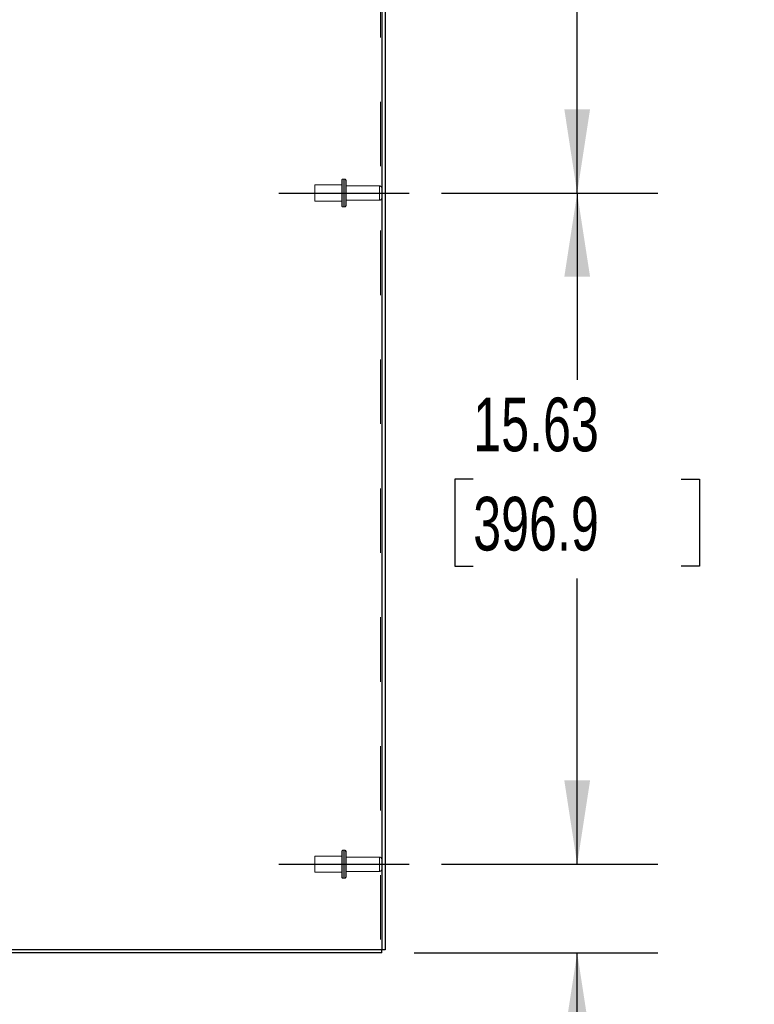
# Model space of a CAD drawing. Header units: inches. Extents: x 0.2 to 10.8, y 0.2 to 8.2.
# Tile 128 of 146: x 6.3 to 7.4, y 3.1 to 4.6. Entities that reach past the tile are written whole.
import ezdxf

# ---------------------------------------------------------------- set-up
doc = ezdxf.new("R2010")
doc.units = ezdxf.units.IN
doc.header["$MEASUREMENT"] = 0
doc.linetypes.add('CENTERX2', pattern=[0.8, 0.5, -0.1, 0.1, -0.1])
doc.linetypes.add('HIDDEN', pattern=[0.075, 0.05, -0.025])
doc.layers.add('CENTER', color=40, linetype='CENTERX2')
doc.layers.add('DIMENSIONS', color=140, linetype='Continuous')
doc.styles.add('SLDTEXTSTYLE0', font='TXT', dxfattribs={"width": 0.7})
doc.dimstyles.new('SLDDIMSTYLE0', dxfattribs={"dimtxt": 0.084961, "dimasz": 0.13, "dimexe": 0, "dimexo": 0.0625, "dimgap": 0.02124, "dimtad": 0, "dimtih": 1, "dimtoh": 1, "dimlfac": 15, "dimrnd": 1e-09, "dimzin": 12, "dimdsep": 46, "dimtxsty": 'SLDTEXTSTYLE0', "dimsah": 1, "dimcen": 0.09, "dimadec": 0, "dimazin": 3, "dimtfac": 1, "dimtofl": 0, "dimtmove": 0, "dimatfit": 3, "dimfxl": 0, "dimfrac": 2, "dimtolj": 1, "dimtzin": 12, "dimarcsym": 0})
doc.dimstyles.new('SLDDIMSTYLE1', dxfattribs={"dimtxt": 0.084961, "dimasz": 0.13, "dimexe": 0, "dimexo": 0.0625, "dimgap": 0.02124, "dimtad": 0, "dimtih": 1, "dimtoh": 1, "dimlfac": 15, "dimrnd": 1e-09, "dimzin": 12, "dimdsep": 46, "dimtxsty": 'SLDTEXTSTYLE0', "dimsah": 1, "dimcen": 0.09, "dimadec": 0, "dimazin": 3, "dimtfac": 1, "dimtmove": 0, "dimatfit": 0, "dimfxl": 0, "dimfrac": 2, "dimtolj": 1, "dimtzin": 12, "dimarcsym": 0})

# ---------------------------------------------------------------- blocks, each defined once
blk = doc.blocks.new('_D_11')
at = {"layer": 'DIMENSIONS'}
for p, q in [((7.1211, 3.3008), (7.1211, 3.5508)), ((6.9103, 3.3008), (7.2461, 3.3008)), ((6.8679, 3.1634), (7.2461, 3.1634)), ((7.1211, 2.9087), (7.1211, 3.1634)), ((7.2225, 2.9087), (7.1211, 2.9087)), ((7.3757, 2.9087), (7.3472, 2.9087)), ((7.3472, 2.9087), (7.3472, 2.7736)), ((7.6282, 2.9087), (7.6567, 2.9087)), ((7.6567, 2.9087), (7.6567, 2.7736)), ((7.3472, 2.7736), (7.3757, 2.7736)), ((7.6567, 2.7736), (7.6282, 2.7736))]:
    blk.add_line(p, q, dxfattribs=at)
for points in [[(7.1211, 3.3008), (7.1411, 3.4308), (7.1011, 3.4308)], [(7.1211, 3.1634), (7.1011, 3.0334), (7.1411, 3.0334)]]:
    blk.add_solid(points, dxfattribs=at)
at = {"layer": 'DIMENSIONS', "char_height": 0.08333, "attachment_point": 1, "style": 'SLDTEXTSTYLE0'}
for s, insert in [('2.06', (7.3757, 3.0351)), ('52.3', (7.3757, 2.8811))]:
    blk.add_mtext(s, dxfattribs=dict(at, insert=insert))
blk = doc.blocks.new('_D_12')
at = {"layer": 'DIMENSIONS'}
for p, q in [((6.9103, 4.3425), (7.2461, 4.3425)), ((7.1211, 4.3425), (7.1211, 4.0526)), ((6.9596, 3.8986), (6.931, 3.8986)), ((6.931, 3.8986), (6.931, 3.7635)), ((7.2827, 3.8986), (7.3112, 3.8986)), ((7.3112, 3.8986), (7.3112, 3.7635)), ((6.931, 3.7635), (6.9596, 3.7635)), ((7.3112, 3.7635), (7.2827, 3.7635)), ((7.1211, 3.3008), (7.1211, 3.7445)), ((6.9103, 3.3008), (7.2461, 3.3008))]:
    blk.add_line(p, q, dxfattribs=at)
for points in [[(7.1211, 4.3425), (7.1011, 4.2125), (7.1411, 4.2125)], [(7.1211, 3.3008), (7.1411, 3.4308), (7.1011, 3.4308)]]:
    blk.add_solid(points, dxfattribs=at)
at = {"layer": 'DIMENSIONS', "char_height": 0.08333, "attachment_point": 1, "style": 'SLDTEXTSTYLE0'}
for s, insert in [('15.63', (6.9596, 4.025)), ('396.9', (6.9596, 3.871))]:
    blk.add_mtext(s, dxfattribs=dict(at, insert=insert))
blk = doc.blocks.new('_D_13')
at = {"layer": 'DIMENSIONS'}
for p, q in [((6.9103, 5.3842), (7.2461, 5.3842)), ((7.1211, 5.3842), (7.1211, 5.0389)), ((6.9596, 4.8848), (6.931, 4.8848)), ((6.931, 4.8848), (6.931, 4.7498)), ((7.2827, 4.8848), (7.3112, 4.8848)), ((7.3112, 4.8848), (7.3112, 4.7498)), ((6.931, 4.7498), (6.9596, 4.7498)), ((7.3112, 4.7498), (7.2827, 4.7498)), ((7.1211, 4.3425), (7.1211, 4.7308)), ((6.9103, 4.3425), (7.2461, 4.3425))]:
    blk.add_line(p, q, dxfattribs=at)
for points in [[(7.1211, 5.3842), (7.1011, 5.2542), (7.1411, 5.2542)], [(7.1211, 4.3425), (7.1411, 4.4725), (7.1011, 4.4725)]]:
    blk.add_solid(points, dxfattribs=at)
at = {"layer": 'DIMENSIONS', "char_height": 0.08333, "attachment_point": 1, "style": 'SLDTEXTSTYLE0'}
for s, insert in [('15.63', (6.9596, 5.0113)), ('396.9', (6.9596, 4.8572))]:
    blk.add_mtext(s, dxfattribs=dict(at, insert=insert))

msp = doc.modelspace()

# ---------------------------------------------------------------- linework, layer by layer
at = {"color": 7, "linetype": 'HIDDEN', "lineweight": 18}
for p, q in [((6.8155249, 5.8841075), (6.8155249, 3.1682289)), ((6.8155249, 5.8841075), (6.8155249, 3.1682289)), ((6.7554582, 4.3621622), (6.7554582, 4.3424955)), ((6.7601249, 4.3641622), (6.7574582, 4.3641622)), ((6.7574582, 4.3640435), (6.7574582, 4.3209476)), ((6.7574582, 4.3640435), (6.7574582, 4.3209476)), ((6.7601249, 4.3640435), (6.7601249, 4.3209476)), ((6.7601249, 4.3640435), (6.7601249, 4.3209476)), ((6.7621249, 4.3621622), (6.7621249, 4.3424955)), ((6.7137915, 4.3549955), (6.7137915, 4.3424955)), ((6.7554582, 4.3549955), (6.7137915, 4.3549955)), ((6.7137915, 4.3424955), (6.7137915, 4.3299955)), ((6.7554582, 4.3424955), (6.7554582, 4.3228289)), ((6.8139249, 4.3535622), (6.7621249, 4.3535622)), ((6.7621249, 4.3424955), (6.7621249, 4.3228289)), ((6.8139249, 4.3535313), (6.8139249, 4.3314598)), ((6.8139249, 4.3535313), (6.8139249, 4.3314598)), ((6.7137915, 4.3299955), (6.7554582, 4.3299955)), ((6.7621249, 4.3314289), (6.8139249, 4.3314289)), ((6.7574582, 4.3208289), (6.7601249, 4.3208289)), ((6.7554582, 3.3204955), (6.7554582, 3.3008289)), ((6.7601249, 3.3224955), (6.7574582, 3.3224955)), ((6.7574582, 3.3223768), (6.7574582, 3.2792809)), ((6.7574582, 3.3223768), (6.7574582, 3.2792809)), ((6.7601249, 3.3223768), (6.7601249, 3.2792809)), ((6.7601249, 3.3223768), (6.7601249, 3.2792809)), ((6.7621249, 3.3204955), (6.7621249, 3.3008289)), ((6.7137915, 3.3133289), (6.7137915, 3.3008289)), ((6.7554582, 3.3133289), (6.7137915, 3.3133289)), ((6.7137915, 3.3008289), (6.7137915, 3.2883289)), ((6.7554582, 3.3008289), (6.7554582, 3.2811622)), ((6.8139249, 3.3118955), (6.7621249, 3.3118955)), ((6.7621249, 3.3008289), (6.7621249, 3.2811622)), ((6.8139249, 3.3118646), (6.8139249, 3.2897932)), ((6.8139249, 3.3118646), (6.8139249, 3.2897932)), ((6.7137915, 3.2883289), (6.7554582, 3.2883289)), ((6.7621249, 3.2897622), (6.8139249, 3.2897622)), ((6.7574582, 3.2791622), (6.7601249, 3.2791622))]:
    msp.add_line(p, q, dxfattribs=at)
at = {"color": 7, "linetype": 'Continuous', "lineweight": 25}
for p, q in [((6.8179249, 5.8852267), (6.8179249, 3.1682289)), ((6.8227249, 5.8859893), (6.8227249, 3.1682289)), ((6.8179249, 3.1634289), (6.045183, 3.1634289)), ((6.8179249, 3.1682289), (6.0451856, 3.1682289)), ((6.8179249, 3.1634289), (6.8179249, 3.1682289)), ((6.8227249, 3.1682289), (6.8179249, 3.1682289))]:
    msp.add_line(p, q, dxfattribs=at)
at = {"color": 7, "linetype": 'HIDDEN', "lineweight": 18}
for centre, radius, start, end in [((6.7574582, 4.3621622), 0.002, 90, 180), ((6.7601249, 4.3621622), 0.002, 0, 90), ((6.8139249, 4.3495622), 0.004, 0, 90), ((6.8139249, 4.3354289), 0.004, 270, 0), ((6.7574582, 4.3228289), 0.002, 180, 270), ((6.7601249, 4.3228289), 0.002, 270, 0), ((6.7574582, 3.3204955), 0.002, 90, 180), ((6.7601249, 3.3204955), 0.002, 0, 90), ((6.8139249, 3.3078955), 0.004, 0, 90), ((6.8139249, 3.2937622), 0.004, 270, 0), ((6.7574582, 3.2811622), 0.002, 180, 270), ((6.7601249, 3.2811622), 0.002, 270, 0)]:
    msp.add_arc(centre, radius, start, end, dxfattribs=at)
at = {"layer": 'CENTER'}
for p, q in [((6.6576055, 4.3424955), (6.8602663, 4.3424955)), ((6.6576055, 3.3008289), (6.8602663, 3.3008289))]:
    msp.add_line(p, q, dxfattribs=at)

# ---------------------------------------------------------------- dimensions: what is measured, and where the dimension line sits
at = {"layer": 'DIMENSIONS'}
for base, p1, p2, dimstyle, picture, middle in [((7.1211415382, 5.3841622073), (6.8602663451, 4.3424955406), (6.8602663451, 5.3841622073), 'SLDDIMSTYLE0', '_D_13', (7.1211415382, 4.8848463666)), ((7.12114154, 4.34249554), (6.86026635, 3.30082887), (6.86026635, 4.34249554), 'SLDDIMSTYLE0', '_D_12', (7.12114154, 3.89857823)), ((7.1211415, 3.1634289), (6.8602663, 3.3008289), (6.8179249, 3.1634289), 'SLDDIMSTYLE1', '_D_11', (7.1211415, 2.9086594))]:
    dim = msp.add_linear_dim(base=base, p1=p1, p2=p2, angle=90, dimstyle=dimstyle, dxfattribs=at)
    dim.commit()
    dim.dimension.update_dxf_attribs({"geometry": picture, "text_midpoint": middle, "dimtype": 160})

doc.saveas('drawing.dxf')
